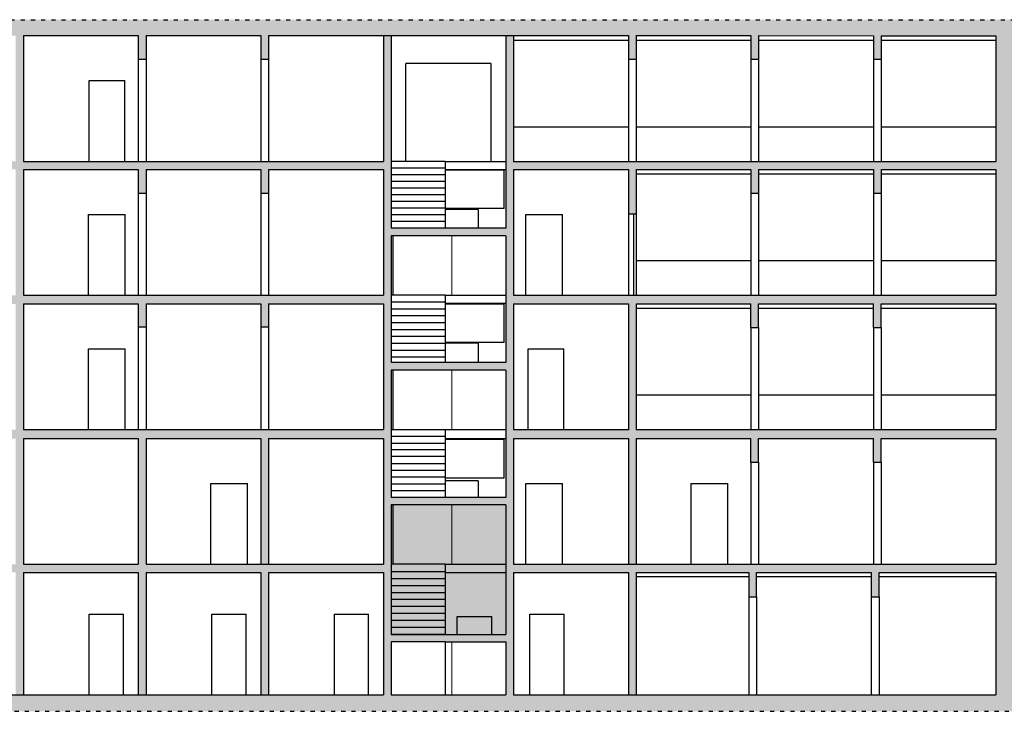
# Model space of a CAD drawing. Header units: metres. Extents: x -12.1 to 77.7, y -3.6 to 13.8.
# Tile 2 of 3: x 22.6 to 46.7, y -3.6 to 13.3. Entities that reach past the tile are written whole.
import ezdxf

# ---------------------------------------------------------------- set-up
doc = ezdxf.new("R2010")
doc.units = ezdxf.units.M
doc.linetypes.add('LINIE_9', pattern=[0.2, 0.05, -0.15])
for name, color, linetype in [('A_ANSICHT', 7, 'CONTINUOUS'), ('A_FENSTER', 4, 'CONTINUOUS'), ('A_SCHRAFFUR', 8, 'CONTINUOUS'), ('A_TREPPE', 6, 'CONTINUOUS'), ('A_TUER', 6, 'CONTINUOUS'), ('A_WAND', 5, 'CONTINUOUS')]:
    doc.layers.add(name, color=color, linetype=linetype)

msp = doc.modelspace()

# ---------------------------------------------------------------- hatches: boundary and pattern name
at = {"layer": 'A_SCHRAFFUR'}
h = msp.add_hatch(color=253, dxfattribs=at)
h.dxf.hatch_style = 1
h.paths.add_polyline_path([(-10.658, 13.337), (-10.658, 0), (-10.558, 0), (-10.558, -3.6), (70.917, -3.6), (70.917, 0), (71.017, 0), (71.017, 13.337)])
h.paths.add_polyline_path([(46.887, 9.67), (49.697, 9.67), (49.697, 9.09), (49.887, 9.09), (49.887, 9.67), (52.697, 9.67), (52.697, 9.09), (52.887, 9.09), (52.887, 9.67), (55.697, 9.67), (55.697, 6.59), (46.887, 6.59)], flags=16)
h.paths.add_polyline_path([(46.472, 6.59), (34.662, 6.59), (34.662, 9.67), (37.472, 9.67), (37.472, 9.09), (37.472, 8.574), (37.662, 8.574), (37.662, 9.67), (40.472, 9.67), (40.472, 9.09), (40.662, 9.09), (40.662, 9.67), (43.472, 9.67), (43.472, 9.09), (43.662, 9.09), (43.662, 9.67), (46.472, 9.67)], flags=16)
h.paths.add_polyline_path([(46.887, 6.375), (49.697, 6.375), (49.697, 5.796), (49.887, 5.796), (49.887, 6.375), (52.697, 6.375), (52.697, 5.796), (52.887, 5.796), (52.887, 6.375), (55.697, 6.375), (55.697, 3.3), (46.887, 3.3)], flags=16)
h.paths.add_polyline_path([(46.472, 6.375), (46.472, 3.3), (37.662, 3.3), (37.662, 6.376), (40.472, 6.376), (40.472, 5.796), (40.662, 5.796), (40.662, 6.376), (43.472, 6.376), (43.472, 5.796), (43.662, 5.796), (43.662, 6.376)], flags=16)
h.paths.add_polyline_path([(46.887, 9.867), (46.887, 12.946), (49.697, 12.946), (49.697, 12.367), (49.887, 12.367), (49.887, 12.946), (52.697, 12.946), (52.697, 12.367), (52.887, 12.367), (52.887, 12.946), (55.697, 12.946), (55.697, 9.867)], flags=16)
h.paths.add_polyline_path([(46.472, 9.867), (34.662, 9.867), (34.662, 12.947), (34.472, 12.947), (34.472, 9.867), (34.472, 8.23), (31.662, 8.23), (31.662, 12.947), (31.472, 12.947), (31.472, 9.867), (22.662, 9.867), (22.662, 12.947), (25.472, 12.947), (25.472, 12.367), (25.662, 12.367), (25.662, 12.947), (28.472, 12.947), (28.472, 12.367), (28.662, 12.367), (28.662, 12.947), (37.472, 12.947), (37.472, 12.367), (37.662, 12.367), (37.662, 12.947), (40.472, 12.947), (40.472, 12.367), (40.662, 12.367), (40.662, 12.947), (43.472, 12.946), (43.472, 12.367), (43.662, 12.367), (43.662, 12.946), (46.472, 12.946)], flags=16)
h.paths.add_polyline_path([(46.887, 3.08), (49.697, 3.08), (49.697, 2.5), (49.887, 2.5), (49.887, 3.08), (52.697, 3.08), (52.697, 2.5), (52.887, 2.5), (52.887, 3.08), (55.697, 3.08), (55.697, 0.805), (55.697, 0), (46.887, 0)], flags=16)
h.paths.add_polyline_path([(46.472, 3.08), (46.472, 0), (34.662, 0), (34.662, 3.08), (37.472, 3.08), (37.472, 0), (37.662, 0), (37.662, 3.08), (40.472, 3.08), (40.472, 2.5), (40.662, 2.5), (40.662, 3.08), (43.472, 3.08), (43.472, 2.5), (43.662, 2.5), (43.662, 3.08)], flags=16)
h.paths.add_polyline_path([(51.199, 6.936), (51.599, 6.936), (51.399, 6.59)], flags=0)
h.paths.add_polyline_path([(51.199, 10.236), (51.599, 10.236), (51.399, 9.89)], flags=0)
h.paths.add_polyline_path([(51.092, 3.647), (51.492, 3.647), (51.292, 3.3)], flags=0)
h.paths.add_polyline_path([(46.887, -0.2), (49.647, -0.2), (49.647, -0.8), (49.837, -0.8), (49.837, -0.2), (52.667, -0.2), (52.667, -0.8), (52.857, -0.8), (52.857, -0.2), (55.697, -0.2), (55.697, -3.2), (55.887, -3.2), (55.887, -0.2), (58.697, -0.2), (58.697, -3.2), (58.887, -3.2), (58.887, -1.9), (61.697, -1.9), (61.697, -3.2), (61.887, -3.2), (61.887, -0.2), (64.697, -0.2), (64.697, -0.8), (64.887, -0.8), (64.887, -0.2), (67.697, -0.2), (67.697, -0.8), (67.887, -0.8), (67.887, -0.2), (70.647, -0.2), (70.647, -3.2), (46.887, -3.2)], flags=16)
h.paths.add_polyline_path([(46.472, -0.2), (46.472, -3.2), (34.662, -3.2), (34.662, -0.2), (37.472, -0.2), (37.472, -3.2), (37.662, -3.2), (37.662, -0.2), (40.422, -0.2), (40.422, -0.8), (40.612, -0.8), (40.612, -0.2), (43.422, -0.2), (43.422, -0.8), (43.612, -0.8), (43.612, -0.2)], flags=16)
h.paths.add_polyline_path([(51.131, 0.366), (51.531, 0.366), (51.331, 0.02)], flags=0)
h.paths.add_polyline_path([(55.887, 9.67), (58.697, 9.67), (58.697, 6.59), (55.887, 6.59)], flags=16)
h.paths.add_polyline_path([(55.887, 6.375), (58.697, 6.375), (58.697, 3.3), (55.887, 3.3)], flags=16)
h.paths.add_polyline_path([(37.472, 3.3), (34.662, 3.3), (34.662, 6.376), (37.472, 6.376)], flags=16)
h.paths.add_polyline_path([(55.887, 9.867), (55.887, 12.946), (58.697, 12.946), (58.697, 9.867)], flags=16)
h.paths.add_polyline_path([(55.887, 3.08), (58.697, 3.08), (58.697, 0.805), (58.697, 0), (55.887, 0), (55.887, 2.484)], flags=16)
h.paths.add_polyline_path([(51.177, -2.834), (51.577, -2.834), (51.377, -3.18)], flags=0)
h.paths.add_polyline_path([(58.887, 8.044), (61.697, 8.044), (61.697, 4.94), (58.887, 4.94), (58.887, 6.59)], flags=16)
h.paths.add_polyline_path([(58.887, 8.23), (58.887, 12.946), (61.697, 12.946), (61.697, 9.867), (61.697, 8.23)], flags=16)
h.paths.add_polyline_path([(34.472, 4.941), (31.662, 4.941), (31.662, 6.59), (31.662, 8.044), (34.472, 8.044)], flags=16)
h.paths.add_polyline_path([(58.887, 4.755), (61.697, 4.755), (61.697, 1.64), (58.887, 1.64), (58.887, 3.3)], flags=16)
h.paths.add_polyline_path([(34.472, 1.64), (31.662, 1.64), (31.662, 4.755), (34.472, 4.755)], flags=16)
h.paths.add_polyline_path([(58.887, 1.455), (61.697, 1.455), (61.697, 0), (58.887, 0)], flags=16)
h.paths.add_polyline_path([(58.887, -0.2), (61.697, -0.2), (61.697, -1.715), (58.887, -1.715)], flags=16)
h.paths.add_polyline_path([(61.887, 9.67), (64.697, 9.67), (64.697, 9.09), (64.887, 9.09), (64.887, 9.67), (67.697, 9.67), (67.697, 9.09), (67.887, 9.09), (67.887, 9.67), (70.697, 9.67), (70.697, 6.59), (61.887, 6.59)], flags=16)
h.paths.add_polyline_path([(61.887, 6.38), (64.697, 6.38), (64.697, 5.8), (64.887, 5.8), (64.887, 6.38), (67.697, 6.38), (67.697, 5.8), (67.887, 5.8), (67.887, 6.38), (70.697, 6.38), (70.697, 3.3), (61.887, 3.3)], flags=16)
h.paths.add_polyline_path([(31.472, 6.59), (25.472, 6.59), (22.662, 6.59), (22.662, 9.67), (25.472, 9.67), (25.472, 9.09), (25.662, 9.09), (25.662, 9.67), (28.472, 9.67), (28.472, 9.09), (28.662, 9.09), (28.662, 9.67), (31.472, 9.67)], flags=16)
h.paths.add_polyline_path([(61.887, 9.867), (61.887, 12.946), (64.697, 12.946), (64.697, 12.367), (64.887, 12.367), (64.887, 12.946), (67.697, 12.946), (67.697, 12.367), (67.887, 12.367), (67.887, 12.946), (70.697, 12.946), (70.697, 9.867)], flags=16)
h.paths.add_polyline_path([(31.472, 6.376), (31.472, 3.3), (22.662, 3.3), (22.662, 6.376), (25.472, 6.376), (25.472, 5.813), (25.662, 5.813), (25.662, 6.376), (28.472, 6.376), (28.472, 5.813), (28.662, 5.813), (28.662, 6.376)], flags=16)
h.paths.add_polyline_path([(34.472, -1.9), (34.472, -3.2), (31.662, -3.2), (31.662, -1.9), (32.987, -1.9)], flags=16)
h.paths.add_polyline_path([(61.887, 3.08), (64.697, 3.08), (64.697, 2.5), (64.887, 2.5), (64.887, 3.08), (67.697, 3.08), (67.697, 2.5), (67.887, 2.5), (67.887, 3.08), (70.697, 3.08), (70.697, 0), (61.887, 0)], flags=16)
h.paths.add_polyline_path([(31.472, 0), (25.662, 0), (25.662, 3.08), (28.472, 3.08), (28.472, 0), (28.662, 0), (28.662, 3.08), (31.472, 3.08)], flags=16)
h.paths.add_polyline_path([(31.472, -0.2), (31.472, -3.2), (-10.288, -3.2), (-10.288, -0.2), (-7.528, -0.2), (-7.528, -0.8), (-7.338, -0.8), (-7.338, -0.2), (-4.528, -0.2), (-4.528, -0.8), (-4.338, -0.8), (-4.338, -0.2), (-1.528, -0.2), (-1.528, -3.2), (-1.338, -3.2), (-1.338, -0.2), (1.472, -0.2), (1.472, 0), (-1.338, 0), (-1.338, 3.08), (1.472, 3.08), (1.472, -0.913), (1.472, -3.2), (1.662, -3.2), (1.662, -1.9), (2.987, -1.9), (4.472, -1.9), (4.472, -3.2), (4.662, -3.2), (4.662, -0.2), (7.472, -0.2), (7.472, -3.2), (7.662, -3.2), (7.662, -0.2), (10.472, -0.2), (10.472, -3.2), (10.662, -3.2), (10.662, -0.2), (13.472, -0.2), (13.472, -3.2), (13.662, -3.2), (13.662, -0.2), (16.472, -0.2), (16.472, -0.8), (16.662, -0.8), (16.662, -0.2), (19.472, -0.2), (19.472, -0.8), (19.662, -0.8), (19.662, -0.2), (22.472, -0.2), (22.472, -3.2), (22.662, -3.2), (22.662, -0.2), (25.472, -0.2), (25.472, -3.2), (25.662, -3.2), (25.662, -0.2), (28.472, -0.2), (28.472, -3.2), (28.662, -3.2), (28.662, -0.2)], flags=16)
h.paths.add_polyline_path([(25.472, 3.08), (25.472, 0), (22.662, 0), (22.662, 3.08)], flags=16)
h.paths.add_polyline_path([(22.472, 6.59), (20.818, 6.59), (20.811, 6.578), (20.804, 6.59), (13.662, 6.59), (13.662, 9.67), (16.472, 9.67), (16.472, 9.09), (16.662, 9.09), (16.662, 9.67), (19.472, 9.67), (19.472, 9.09), (19.662, 9.09), (19.662, 9.67), (22.472, 9.67)], flags=16)
h.paths.add_polyline_path([(22.472, 6.376), (22.472, 3.3), (13.662, 3.301), (13.662, 6.376), (16.472, 6.376), (16.472, 5.813), (16.662, 5.813), (16.662, 6.376), (19.472, 6.376), (19.472, 5.813), (19.662, 5.813), (19.662, 6.376)], flags=16)
h.paths.add_polyline_path([(22.472, 9.867), (13.662, 9.867), (13.662, 12.947), (16.472, 12.947), (16.472, 12.367), (16.662, 12.367), (16.662, 12.947), (19.472, 12.947), (19.472, 12.367), (19.662, 12.367), (19.662, 12.947), (22.472, 12.947)], flags=16)
h.paths.add_polyline_path([(22.472, 3.08), (22.472, 0), (13.662, 0), (13.662, 3.08), (16.472, 3.08), (16.472, 2.5), (16.662, 2.5), (16.662, 3.08), (19.472, 3.08), (19.472, 2.5), (19.662, 2.5), (19.662, 3.08)], flags=16)
h.paths.add_polyline_path([(20.937, 10.224), (20.737, 9.878), (20.537, 10.224)], flags=0)
h.paths.add_polyline_path([(21.026, 3.647), (20.826, 3.3), (20.626, 3.647)], flags=0)
h.paths.add_polyline_path([(20.933, 0.346), (20.733, 0), (20.533, 0.346)], flags=16)
h.paths.add_polyline_path([(20.923, -2.854), (20.723, -3.2), (20.523, -2.854)], flags=0)
h.paths.add_polyline_path([(13.472, 6.59), (4.662, 6.59), (4.662, 12.947), (4.472, 12.947), (4.472, 8.23), (1.662, 8.23), (1.662, 9.867), (1.662, 12.947), (4.472, 12.947), (7.472, 12.947), (7.472, 12.367), (7.662, 12.367), (7.662, 12.947), (10.472, 12.947), (10.472, 12.367), (10.662, 12.367), (10.662, 12.947), (13.472, 12.947), (13.472, 9.867), (4.662, 9.867), (4.662, 9.67), (7.472, 9.67), (7.472, 9.09), (7.662, 9.09), (7.662, 9.67), (10.472, 9.67), (10.472, 9.09), (10.662, 9.09), (10.662, 9.67), (13.472, 9.67)], flags=16)
h.paths.add_polyline_path([(13.472, 6.376), (13.472, 3.301), (4.662, 3.301), (4.662, 6.376), (7.472, 6.376), (7.472, 5.813), (7.662, 5.813), (7.662, 6.376), (10.472, 6.376), (10.472, 5.813), (10.662, 5.813), (10.662, 6.376)], flags=16)
h.paths.add_polyline_path([(13.472, 3.08), (13.472, 0), (10.662, 0), (10.662, 3.08)], flags=16)
h.paths.add_polyline_path([(10.472, 3.08), (10.472, 0), (4.662, 0), (4.662, 3.08), (7.472, 3.08), (7.472, 2.5), (7.662, 2.5), (7.662, 3.08)], flags=16)
h.paths.add_polyline_path([(4.472, 6.59), (4.472, 4.941), (1.662, 4.941), (1.662, 6.59), (1.662, 8.044), (4.472, 8.044)], flags=16)
h.paths.add_polyline_path([(4.472, 4.755), (4.472, 1.64), (1.662, 1.64), (1.662, 4.755)], flags=16)
h.paths.add_polyline_path([(4.472, 1.455), (4.472, 0), (4.472, -1.715), (1.662, -1.715), (1.662, 1.455)], flags=16)
h.paths.add_polyline_path([(1.472, 6.59), (-10.338, 6.59), (-10.338, 9.67), (-7.528, 9.67), (-7.528, 9.09), (-7.338, 9.09), (-7.338, 9.67), (-4.528, 9.67), (-4.528, 9.09), (-4.338, 9.09), (-4.338, 9.67), (-1.528, 9.67), (-1.528, 8.574), (-1.338, 8.574), (-1.338, 9.67), (1.472, 9.67)], flags=16)
h.paths.add_polyline_path([(1.472, 3.3), (-10.338, 3.3), (-10.338, 6.376), (-7.528, 6.376), (-7.528, 5.796), (-7.338, 5.796), (-7.338, 6.376), (-4.528, 6.376), (-4.528, 5.796), (-4.338, 5.796), (-4.338, 6.376), (-1.528, 6.376), (-1.528, 5.28), (-1.338, 5.28), (-1.338, 6.376), (1.472, 6.376)], flags=16)
h.paths.add_polyline_path([(1.472, 9.867), (-1.338, 9.867), (-10.338, 9.867), (-10.338, 12.837), (-7.528, 12.837), (-7.528, 12.367), (-7.338, 12.367), (-7.338, 12.837), (-4.528, 12.837), (-4.528, 12.367), (-4.338, 12.367), (-4.338, 12.837), (-1.528, 12.837), (-1.528, 11.847), (-1.338, 11.847), (-1.338, 12.947), (1.472, 12.947)], flags=16)
h.paths.add_polyline_path([(-1.528, 3.08), (-1.528, 0), (-10.338, 0), (-10.338, 3.08), (-7.528, 3.08), (-7.528, 2.5), (-7.338, 2.5), (-7.338, 3.08), (-4.528, 3.08), (-4.528, 2.5), (-4.338, 2.5), (-4.338, 3.08)], flags=16)
h.paths.add_polyline_path([(20.171, 0.397), (21.2, 0.397), (21.2, 0.659), (20.171, 0.659)], flags=8)
h.paths.add_polyline_path([(20.162, -2.803), (20.991, -2.803), (20.991, -2.541), (20.162, -2.541)], flags=8)
h.paths.add_polyline_path([(50.769, 0.417), (51.598, 0.417), (51.598, 0.679), (50.769, 0.679)], flags=8)
h.paths.add_polyline_path([(50.816, -2.783), (51.645, -2.783), (51.645, -2.521), (50.816, -2.521)], flags=8)
h.paths.add_polyline_path([(50.73, 3.697), (51.559, 3.697), (51.559, 3.959), (50.73, 3.959)], flags=8)
h.paths.add_polyline_path([(50.838, 6.987), (51.659, 6.987), (51.659, 7.249), (50.838, 7.249)], flags=8)
h.paths.add_polyline_path([(20.265, 3.697), (21.094, 3.697), (21.094, 3.96), (20.265, 3.96)], flags=8)
h.paths.add_polyline_path([(20.175, 10.275), (20.996, 10.275), (20.996, 10.537), (20.175, 10.537)], flags=8)
h.paths.add_polyline_path([(50.838, 10.287), (51.659, 10.287), (51.659, 10.549), (50.838, 10.549)], flags=8)
h.paths.add_polyline_path([(21.868, 11.097), (21.868, 11.718), (21.605, 11.718), (21.605, 11.097)], flags=8)
h.paths.add_polyline_path([(21.868, 7.82), (21.868, 8.44), (21.605, 8.44), (21.605, 7.82)], flags=8)
h.paths.add_polyline_path([(21.868, 4.528), (21.868, 5.148), (21.605, 5.148), (21.605, 4.528)], flags=8)
h.paths.add_polyline_path([(21.868, 1.23), (21.868, 1.85), (21.605, 1.85), (21.605, 1.23)], flags=8)
h.paths.add_polyline_path([(21.868, -2.01), (21.868, -1.39), (21.605, -1.39), (21.605, -2.01)], flags=8)

# ---------------------------------------------------------------- linework, layer by layer
at = {"layer": 'A_ANSICHT'}
for p, q in [((34.662, 12.837), (37.472, 12.837)), ((37.662, 12.837), (40.472, 12.837)), ((40.662, 12.837), (43.472, 12.837)), ((43.662, 12.837), (46.472, 12.837)), ((25.472, 12.367), (25.472, 9.867)), ((25.662, 12.367), (25.662, 9.867)), ((28.472, 12.367), (28.472, 9.867)), ((28.662, 12.367), (28.662, 9.867)), ((37.472, 12.367), (37.472, 9.867)), ((37.662, 12.367), (37.662, 9.867)), ((40.472, 12.367), (40.472, 9.867)), ((40.662, 12.367), (40.662, 9.867)), ((43.472, 12.367), (43.472, 9.867)), ((43.662, 12.367), (43.662, 9.867)), ((32.987, 9.867), (31.662, 9.867)), ((32.987, 9.705), (31.662, 9.705)), ((32.987, 9.867), (32.987, 8.23)), ((32.987, 9.867), (34.472, 9.867)), ((32.987, 9.67), (34.472, 9.67)), ((32.987, 9.541), (31.662, 9.541)), ((37.662, 9.56), (40.472, 9.56)), ((40.662, 9.56), (43.472, 9.56)), ((43.662, 9.56), (46.472, 9.56)), ((32.987, 9.377), (31.662, 9.377)), ((32.987, 9.213), (31.662, 9.213)), ((25.472, 9.09), (25.472, 6.59)), ((25.662, 9.09), (25.662, 6.59)), ((28.472, 9.09), (28.472, 6.59)), ((28.662, 9.09), (28.662, 6.59)), ((32.987, 9.05), (31.662, 9.05)), ((40.472, 9.09), (40.472, 6.59)), ((40.662, 9.09), (40.662, 6.59)), ((43.472, 9.09), (43.472, 6.59)), ((43.662, 9.09), (43.662, 6.59)), ((32.987, 8.886), (31.662, 8.886)), ((32.987, 8.722), (31.662, 8.722)), ((32.987, 8.558), (31.662, 8.558)), ((32.987, 8.394), (31.662, 8.394)), ((32.987, 6.59), (31.662, 6.59)), ((32.987, 6.59), (34.472, 6.59)), ((32.987, 6.59), (32.987, 4.941)), ((32.987, 6.421), (31.662, 6.421)), ((32.987, 6.393), (34.472, 6.393)), ((37.662, 6.27), (40.472, 6.27)), ((40.662, 6.27), (43.472, 6.27)), ((43.662, 6.27), (46.472, 6.27)), ((32.987, 6.252), (31.662, 6.252)), ((32.987, 6.083), (31.662, 6.083)), ((25.472, 5.813), (25.472, 3.313)), ((25.662, 5.813), (25.662, 3.313)), ((28.472, 5.813), (28.472, 3.313)), ((28.662, 5.813), (28.662, 3.313)), ((32.987, 5.914), (31.662, 5.914)), ((40.472, 5.796), (40.472, 3.296)), ((40.662, 5.796), (40.662, 3.296)), ((43.472, 5.796), (43.472, 3.296)), ((43.662, 5.796), (43.662, 3.296)), ((32.987, 5.745), (31.662, 5.745)), ((32.987, 5.576), (31.662, 5.576)), ((32.987, 5.407), (31.662, 5.407)), ((32.987, 5.238), (31.662, 5.238)), ((32.987, 5.069), (31.662, 5.069)), ((31.662, 3.301), (32.987, 3.301)), ((31.662, 3.135), (32.987, 3.135)), ((32.987, 3.301), (32.987, 1.64)), ((32.987, 3.301), (34.472, 3.301)), ((31.662, 2.969), (32.987, 2.969)), ((32.987, 3.08), (34.472, 3.08)), ((32.987, 2.803), (31.662, 2.803)), ((32.987, 2.637), (31.662, 2.637)), ((31.662, 2.471), (32.987, 2.471)), ((40.472, 2.5), (40.472, 0)), ((40.662, 2.5), (40.662, 0)), ((43.472, 2.5), (43.472, 0)), ((43.662, 2.5), (43.662, 0)), ((31.662, 2.305), (32.987, 2.305)), ((31.662, 2.139), (32.987, 2.139)), ((31.662, 1.973), (32.987, 1.973)), ((31.662, 1.807), (32.987, 1.807)), ((32.987, 0), (31.662, 0)), ((32.987, 0), (32.987, -1.715)), ((32.987, 0), (34.472, 0)), ((32.987, -0.185), (31.662, -0.185)), ((32.987, -0.2), (34.472, -0.2)), ((32.987, -0.355), (31.662, -0.355)), ((37.662, -0.3), (40.422, -0.3)), ((40.612, -0.3), (43.422, -0.3)), ((43.612, -0.3), (46.472, -0.3)), ((32.987, -0.525), (31.662, -0.525)), ((32.987, -0.695), (31.662, -0.695)), ((32.987, -0.865), (31.662, -0.865)), ((32.987, -0.8), (32.987, -1.715)), ((32.987, -1.035), (31.662, -1.035)), ((32.987, -1.205), (31.662, -1.205)), ((32.987, -1.375), (31.662, -1.375)), ((32.987, -1.545), (31.662, -1.545)), ((32.987, -1.715), (31.662, -1.715)), ((32.987, -1.9), (32.987, -3.2))]:
    msp.add_line(p, q, dxfattribs=at)
at = {"layer": 'A_ANSICHT', "lineweight": 25}
for p, q in [((37.472, 8.574), (37.472, 6.594)), ((40.422, -0.8), (40.422, -3.2)), ((40.612, -0.8), (40.612, -3.2)), ((43.422, -0.8), (43.422, -3.2)), ((43.612, -0.8), (43.612, -3.2))]:
    msp.add_line(p, q, dxfattribs=at)
at = {"layer": 'A_ANSICHT', "lineweight": 18}
for p, q in [((33.147, 8.044), (33.147, 6.59)), ((33.147, 4.755), (33.147, 3.301)), ((33.147, 1.455), (33.147, 0)), ((33.147, -1.9), (33.147, -3.2))]:
    msp.add_line(p, q, dxfattribs=at)
at = {"layer": 'A_FENSTER'}
for p, q in [((34.662, 10.717), (37.472, 10.717)), ((37.662, 10.717), (40.472, 10.717)), ((40.662, 10.717), (43.472, 10.717)), ((43.662, 10.717), (46.472, 10.717)), ((34.432, 9.65), (32.987, 9.65)), ((34.432, 8.71), (34.432, 9.65)), ((34.432, 8.71), (32.987, 8.71)), ((37.662, 7.44), (40.472, 7.44)), ((40.662, 7.44), (43.472, 7.44)), ((43.662, 7.44), (46.472, 7.44)), ((34.432, 6.373), (32.987, 6.373)), ((34.432, 5.433), (34.432, 6.373)), ((34.432, 5.433), (32.987, 5.433)), ((37.662, 4.15), (40.472, 4.15)), ((40.662, 4.15), (43.472, 4.15)), ((43.662, 4.15), (46.472, 4.15)), ((34.432, 3.06), (32.987, 3.06)), ((34.432, 2.12), (34.432, 3.06)), ((32.987, 2.12), (34.432, 2.12))]:
    msp.add_line(p, q, dxfattribs=at)
at = {"layer": 'A_TREPPE', "lineweight": 25}
for p, q in [((24.272, 9.867), (24.272, 11.847)), ((24.252, 6.59), (24.252, 8.57)), ((34.962, 6.59), (34.962, 8.57)), ((24.252, 3.3), (24.252, 5.28)), ((35.022, 3.3), (35.022, 5.28)), ((27.249, 0), (27.249, 1.98)), ((28.149, 0), (28.149, 1.98)), ((34.962, 0), (34.962, 1.98)), ((35.862, 0), (35.862, 1.98)), ((39.012, 0), (39.012, 1.98)), ((39.912, 0), (39.912, 1.98)), ((24.269, -3.2), (24.269, -1.22)), ((25.109, -3.2), (25.109, -1.22)), ((27.272, -3.2), (27.272, -1.22)), ((28.112, -3.2), (28.112, -1.22)), ((30.272, -3.2), (30.272, -1.22)), ((31.112, -3.2), (31.112, -1.22)), ((35.062, -3.2), (35.062, -1.22)), ((35.902, -3.2), (35.902, -1.22))]:
    msp.add_line(p, q, dxfattribs=at)
at = {"layer": 'A_TREPPE'}
for p, q in [((24.272, 11.847), (25.142, 11.847)), ((24.252, 8.57), (25.152, 8.57)), ((34.962, 8.57), (35.862, 8.57)), ((24.252, 5.28), (25.152, 5.28)), ((35.022, 5.28), (35.892, 5.28))]:
    msp.add_line(p, q, dxfattribs=at)
at = {"layer": 'A_TUER', "lineweight": 25}
for p, q in [((32.027, 9.867), (32.027, 12.267)), ((34.107, 12.267), (34.107, 9.867)), ((33.792, 8.69), (33.792, 8.23)), ((25.152, 6.59), (25.152, 8.57)), ((35.862, 6.59), (35.862, 8.57)), ((37.602, 8.574), (37.602, 6.594)), ((37.662, 8.574), (37.662, 6.594)), ((33.792, 5.413), (33.792, 4.941)), ((25.152, 3.3), (25.152, 5.28)), ((35.892, 3.3), (35.892, 5.28)), ((31.712, 3.301), (31.712, 4.755)), ((33.792, 2.045), (33.792, 1.64)), ((33.282, -1.715), (33.282, -1.28)), ((34.132, -1.715), (34.132, -1.28))]:
    msp.add_line(p, q, dxfattribs=at)
at = {"layer": 'A_TUER'}
for p, q in [((34.107, 12.267), (32.027, 12.267)), ((25.142, 9.867), (25.142, 11.847)), ((33.792, 8.69), (32.987, 8.69)), ((31.712, 6.59), (31.712, 8.044)), ((33.792, 5.413), (32.987, 5.413)), ((27.249, 1.98), (28.149, 1.98)), ((32.987, 2.05), (33.792, 2.05)), ((34.962, 1.98), (35.862, 1.98)), ((39.012, 1.98), (39.912, 1.98)), ((31.712, 0), (31.712, 1.455)), ((24.269, -1.22), (25.109, -1.22)), ((27.272, -1.22), (28.112, -1.22)), ((30.272, -1.22), (31.112, -1.22)), ((33.282, -1.28), (34.132, -1.28)), ((35.062, -1.22), (35.902, -1.22))]:
    msp.add_line(p, q, dxfattribs=at)
at = {"layer": 'A_WAND', "linetype": 'LINIE_9'}
for p, q in [((-10.658, 13.337), (71.017, 13.337)), ((-10.558, -3.6), (70.917, -3.6))]:
    msp.add_line(p, q, dxfattribs=at)
at = {"layer": 'A_WAND', "lineweight": 25}
for p, q in [((22.662, 12.947), (22.662, 9.867)), ((25.472, 12.947), (25.472, 12.367)), ((25.662, 12.947), (25.662, 12.367)), ((28.472, 12.947), (28.472, 12.367)), ((28.662, 12.947), (28.662, 12.367)), ((31.472, 12.947), (31.472, 9.867)), ((31.662, 12.947), (31.662, 8.23)), ((34.472, 12.947), (34.472, 9.867)), ((34.662, 12.947), (34.662, 9.867)), ((37.472, 12.947), (37.472, 12.367)), ((37.662, 12.947), (37.662, 12.367)), ((40.472, 12.947), (40.472, 12.367)), ((40.662, 12.947), (40.662, 12.367)), ((43.472, 12.946), (43.472, 12.367)), ((43.662, 12.946), (43.662, 12.367)), ((46.472, 12.946), (46.472, 9.867)), ((22.662, 9.67), (22.662, 6.59)), ((25.472, 9.67), (25.472, 9.09)), ((25.662, 9.67), (25.662, 9.09)), ((28.472, 9.67), (28.472, 9.09)), ((28.662, 9.67), (28.662, 9.09)), ((31.472, 9.67), (31.472, 6.59)), ((34.472, 9.867), (34.472, 8.23)), ((34.662, 9.67), (34.662, 6.59)), ((37.472, 9.67), (37.472, 8.574)), ((37.472, 9.669), (37.472, 9.09)), ((37.662, 9.67), (37.662, 8.574)), ((37.662, 9.669), (37.662, 9.09)), ((40.472, 9.67), (40.472, 9.09)), ((40.662, 9.67), (40.662, 9.09)), ((43.472, 9.67), (43.472, 9.09)), ((43.662, 9.67), (43.662, 9.09)), ((46.472, 9.67), (46.472, 6.59)), ((31.662, 8.044), (31.662, 6.59)), ((34.472, 8.044), (34.472, 4.941)), ((31.662, 6.59), (31.662, 4.941)), ((22.662, 6.376), (22.662, 3.3)), ((25.472, 6.376), (25.472, 5.813)), ((25.662, 6.376), (25.662, 5.813)), ((28.472, 6.376), (28.472, 5.813)), ((28.662, 6.376), (28.662, 5.813)), ((31.472, 6.376), (31.472, 3.3)), ((34.662, 6.376), (34.662, 3.3)), ((37.472, 6.379), (37.472, 3.296)), ((37.662, 6.379), (37.662, 3.296)), ((40.472, 5.796), (40.472, 6.376)), ((40.662, 5.796), (40.662, 6.376)), ((43.472, 5.796), (43.472, 6.376)), ((43.472, 6.376), (43.472, 6.376)), ((43.662, 5.796), (43.662, 6.376)), ((43.662, 6.376), (43.662, 6.376)), ((46.472, 6.375), (46.472, 3.3)), ((31.662, 4.755), (31.662, 1.64)), ((34.472, 4.755), (34.472, 1.64)), ((22.662, 3.08), (22.662, 0)), ((25.472, 3.08), (25.472, 0)), ((25.662, 3.08), (25.662, 0)), ((28.472, 3.083), (28.472, 0)), ((28.662, 3.083), (28.662, 0)), ((31.472, 3.083), (31.472, 0)), ((34.662, 3.083), (34.662, 0)), ((37.472, 3.083), (37.472, 0)), ((37.662, 3.083), (37.662, 0)), ((40.472, 2.5), (40.472, 3.08)), ((40.662, 2.5), (40.662, 3.08)), ((43.472, 2.5), (43.472, 3.08)), ((43.662, 2.5), (43.662, 3.08)), ((46.472, 3.08), (46.472, 0)), ((31.662, 1.455), (31.662, 0.025)), ((34.472, 1.455), (34.472, -1.715)), ((31.662, 0), (31.662, -1.715)), ((22.662, -0.2), (22.662, -3.2)), ((25.472, -0.2), (25.472, -3.2)), ((25.662, -0.2), (25.662, -3.2)), ((28.472, -0.2), (28.472, -3.2)), ((28.662, -0.2), (28.662, -3.2)), ((31.472, -0.2), (31.472, -3.2)), ((34.662, -0.2), (34.662, -3.2)), ((37.472, -0.2), (37.472, -3.2)), ((37.662, -0.2), (37.662, -3.2)), ((40.422, -0.2), (40.422, -0.8)), ((40.612, -0.8), (40.612, -0.2)), ((43.422, -0.2), (43.422, -0.8)), ((43.612, -0.8), (43.612, -0.2)), ((46.472, -0.2), (46.472, -3.2)), ((31.662, -1.9), (31.662, -3.2)), ((34.472, -1.9), (34.472, -3.2))]:
    msp.add_line(p, q, dxfattribs=at)
at = {"layer": 'A_WAND'}
for p, q in [((22.662, 12.947), (25.472, 12.947)), ((25.662, 12.947), (28.472, 12.947)), ((28.662, 12.947), (37.472, 12.947)), ((37.662, 12.947), (40.472, 12.947)), ((40.662, 12.947), (43.472, 12.946)), ((43.662, 12.946), (46.472, 12.946)), ((25.472, 12.367), (25.662, 12.367)), ((28.472, 12.367), (28.662, 12.367)), ((37.472, 12.367), (37.662, 12.367)), ((40.472, 12.367), (40.662, 12.367)), ((43.472, 12.367), (43.662, 12.367)), ((22.662, 9.867), (31.472, 9.867)), ((22.662, 9.67), (25.472, 9.67)), ((25.662, 9.67), (28.472, 9.67)), ((28.662, 9.67), (31.472, 9.67)), ((34.662, 9.867), (46.472, 9.867)), ((34.662, 9.67), (37.472, 9.67)), ((37.662, 9.67), (40.472, 9.67)), ((40.662, 9.67), (43.472, 9.67)), ((43.662, 9.67), (46.472, 9.67)), ((25.472, 9.09), (25.662, 9.09)), ((28.472, 9.09), (28.662, 9.09)), ((40.472, 9.09), (40.662, 9.09)), ((43.472, 9.09), (43.662, 9.09)), ((37.662, 8.574), (37.472, 8.574)), ((34.472, 8.23), (31.662, 8.23)), ((34.472, 8.044), (31.662, 8.044)), ((22.662, 6.59), (25.472, 6.59)), ((25.472, 6.59), (31.472, 6.59)), ((34.662, 6.59), (46.472, 6.59)), ((22.662, 6.376), (25.472, 6.376)), ((25.662, 6.376), (28.472, 6.376)), ((28.662, 6.376), (31.472, 6.376)), ((34.662, 6.376), (37.472, 6.376)), ((37.662, 6.376), (40.472, 6.376)), ((40.662, 6.376), (43.472, 6.376)), ((43.662, 6.376), (46.472, 6.375)), ((25.472, 5.813), (25.662, 5.813)), ((28.472, 5.813), (28.662, 5.813)), ((40.472, 5.796), (40.662, 5.796)), ((43.472, 5.796), (43.662, 5.796)), ((34.472, 4.941), (31.662, 4.941)), ((34.472, 4.755), (31.662, 4.755)), ((22.662, 3.3), (31.472, 3.3)), ((34.662, 3.3), (37.472, 3.3)), ((37.662, 3.3), (46.472, 3.3)), ((22.662, 3.08), (25.472, 3.08)), ((25.662, 3.08), (28.472, 3.08)), ((28.662, 3.08), (31.472, 3.08)), ((34.662, 3.08), (37.472, 3.08)), ((37.662, 3.08), (40.472, 3.08)), ((40.662, 3.08), (43.472, 3.08)), ((43.662, 3.08), (46.472, 3.08)), ((40.472, 2.5), (40.662, 2.5)), ((43.472, 2.5), (43.662, 2.5)), ((34.472, 1.64), (31.662, 1.64)), ((34.472, 1.455), (31.662, 1.455)), ((22.662, 0), (25.472, 0)), ((25.662, 0), (31.472, 0)), ((34.662, 0), (46.472, 0)), ((22.662, -0.2), (25.472, -0.2)), ((25.662, -0.2), (28.472, -0.2)), ((28.662, -0.2), (31.472, -0.2)), ((34.662, -0.2), (37.472, -0.2)), ((37.662, -0.2), (40.422, -0.2)), ((40.612, -0.2), (43.422, -0.2)), ((43.612, -0.2), (46.472, -0.2)), ((40.422, -0.8), (40.612, -0.8)), ((43.422, -0.8), (43.612, -0.8)), ((31.662, -1.715), (32.987, -1.715)), ((32.987, -1.9), (31.662, -1.9)), ((32.987, -1.715), (34.472, -1.715)), ((32.987, -1.9), (34.472, -1.9)), ((-10.288, -3.2), (31.472, -3.2)), ((31.662, -3.2), (34.472, -3.2)), ((34.662, -3.2), (46.472, -3.2))]:
    msp.add_line(p, q, dxfattribs=at)

doc.saveas('drawing.dxf')
